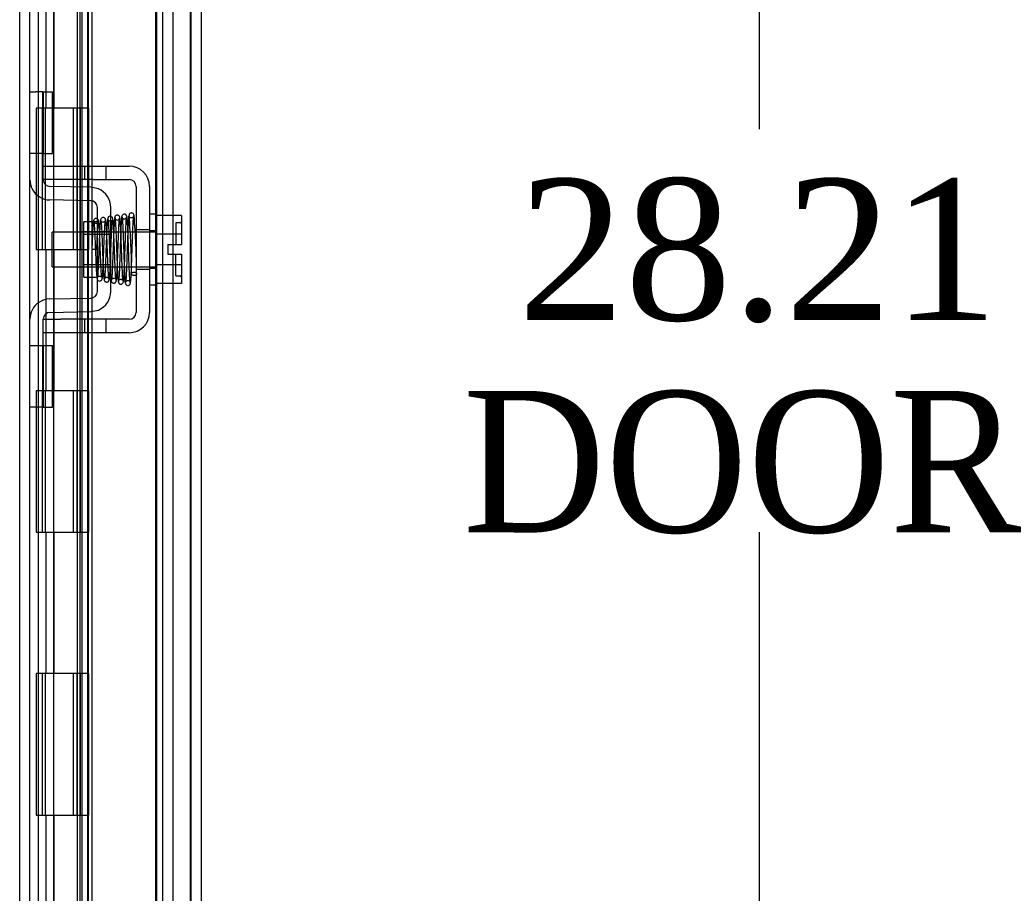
# Model space of a CAD drawing. Header units: inches. Extents: x 1 to 240, y -1 to 159.
# Tile 19 of 63: x 26.72 to 33.68, y 77.53 to 83.71. Entities that reach past the tile are written whole.
import ezdxf
from ezdxf.enums import TextEntityAlignment as Align
from ezdxf.lldxf.tags import DXFTag

# ---------------------------------------------------------------- set-up
doc = ezdxf.new("R2010")
doc.units = ezdxf.units.IN
doc.header["$MEASUREMENT"] = 0
for name, color, linetype in [('COM42667', 7, 'Continuous'), ('COM42780', 7, 'Continuous'), ('COM48600', 7, 'Continuous'), ('COM48614', 7, 'Continuous'), ('COM70220', 7, 'Continuous'), ('Default', 7, 'Continuous'), ('HNG10620-26B', 7, 'Continuous'), ('HNG10620-26C', 7, 'Continuous'), ('HNG10620-26P', 7, 'Continuous'), ('SCC19011', 7, 'Continuous'), ('SPR20265', 7, 'Continuous'), ('WAF25035', 7, 'Continuous')]:
    doc.layers.add(name, color=color, linetype=linetype)
doc.styles.add('SEACAD_Times_New_Roman', font='times.ttf')
tags = doc.linetypes.add('HIDDEN2', pattern=[0.1875, 0.125, -0.0625]).pattern_tags.tags
tags[6:7] = [DXFTag(74, 4), DXFTag(75, 0), DXFTag(340, '0'), DXFTag(46, 0.0), DXFTag(50, 0.0), DXFTag(44, 0.0), DXFTag(45, 0.0)]
tags[4:5] = [DXFTag(74, 4), DXFTag(75, 0), DXFTag(340, '0'), DXFTag(46, 0.0), DXFTag(50, 0.0), DXFTag(44, 0.0), DXFTag(45, 0.0)]
doc.dimstyles.new('HAMMOND_(STH_-_240x160)', dxfattribs={"dimtxt": 1, "dimasz": 1.25, "dimexe": 0.5, "dimexo": 0.5, "dimgap": 0.25, "dimtad": 0, "dimtih": 1, "dimtoh": 1, "dimlfac": 0.125, "dimzin": 0, "dimdsep": 46, "dimtxsty": 'SEACAD_Times_New_Roman', "dimblk1": '_SE_FILLED', "dimblk2": '_SE_FILLED', "dimsah": 1, "dimcen": 0.5, "dimadec": 0, "dimazin": 0, "dimtfac": 0.8, "dimtofl": 0, "dimtmove": 0, "dimatfit": 3, "dimfxl": 1, "dimtolj": 1, "dimtzin": 0, "dimarcsym": 0})

# ---------------------------------------------------------------- blocks, each defined once
blk = doc.blocks.new('SE6')
at = {"layer": 'COM42667', "color": 7, "linetype": 'HIDDEN2'}
for p, q in [((26.8827, 82.6761), (27.0077, 82.6761)), ((27.0077, 82.6761), (27.1747, 82.6761)), ((27.1747, 82.6761), (27.2347, 82.6761)), ((27.1747, 82.6761), (27.1747, 82.5811)), ((27.2347, 82.6761), (27.4902, 82.6761)), ((27.3272, 82.5811), (27.3272, 82.6761)), ((26.8827, 82.5811), (26.8827, 82.6186)), ((27.0077, 82.5811), (26.8827, 82.5811)), ((27.1747, 82.5811), (27.0077, 82.5811)), ((27.2347, 82.5811), (27.1747, 82.5811)), ((27.2347, 82.5811), (27.4902, 82.5811)), ((27.5382, 82.5331), (27.5382, 81.6416)), ((27.6332, 82.5331), (27.6332, 81.6416)), ((27.5382, 82.2279), (27.6332, 82.2279)), ((27.5382, 81.9469), (27.6332, 81.9469)), ((26.8827, 81.5936), (27.0077, 81.5936)), ((26.8827, 81.5561), (26.8827, 81.5936)), ((27.1747, 81.5936), (27.0077, 81.5936)), ((27.2347, 81.5936), (27.1747, 81.5936)), ((27.1747, 81.5936), (27.1747, 81.4986)), ((27.4902, 81.5936), (27.2347, 81.5936)), ((27.3272, 81.4986), (27.3272, 81.5936)), ((27.0077, 81.4986), (26.8827, 81.4986)), ((27.0077, 81.4996), (27.0077, 81.4986)), ((27.0077, 81.4996), (27.0676, 81.4996)), ((27.1747, 81.4986), (27.0077, 81.4986)), ((27.0676, 81.4996), (27.0676, 81.4986)), ((27.0676, 81.4996), (27.0959, 81.4996)), ((27.0959, 81.4996), (27.0959, 81.4986)), ((27.0959, 81.4996), (27.1744, 81.4996)), ((27.2347, 81.4986), (27.1747, 81.4986)), ((27.2085, 81.4996), (27.2085, 81.4986)), ((27.4902, 81.4986), (27.2347, 81.4986)), ((27.2354, 81.4996), (27.2577, 81.4996)), ((27.2577, 81.4996), (27.2577, 81.4986))]:
    blk.add_line(p, q, dxfattribs=at)
for centre, radius, start, end in [((27.4902, 82.5331), 0.143, 0, 90), ((27.4902, 82.5331), 0.048, 0, 90), ((27.4902, 81.6416), 0.143, 270, 0), ((27.4902, 81.6416), 0.048, 270, 0)]:
    blk.add_arc(centre, radius, start, end, dxfattribs=at)
at = {"layer": 'COM42780', "color": 7, "linetype": 'HIDDEN2'}
for p, q in [((26.7877, 83.2026), (26.8296, 83.2026)), ((26.88, 83.2026), (26.8296, 83.2026)), ((26.88, 83.2026), (26.9472, 83.2026)), ((26.88, 82.7656), (26.88, 83.2026)), ((26.8827, 83.2026), (26.8827, 82.7656)), ((26.9472, 82.7656), (26.9472, 83.2026)), ((26.8296, 82.7656), (26.7877, 82.7656)), ((26.88, 82.7656), (26.8296, 82.7656)), ((26.88, 82.7656), (26.9472, 82.7656)), ((26.8827, 82.6186), (26.8827, 82.7656)), ((27.2192, 82.5273), (26.9299, 82.5324)), ((27.2733, 82.5156), (27.2192, 82.5273)), ((27.2175, 82.4323), (26.9282, 82.4374)), ((27.2647, 81.7904), (27.2647, 82.3843)), ((27.3597, 81.7904), (27.3597, 82.3843)), ((27.1697, 81.8924), (27.1697, 82.2824)), ((27.2647, 82.2824), (27.1697, 82.2824)), ((27.3597, 82.2124), (27.1697, 82.2124)), ((27.3597, 82.1939), (27.1697, 82.1939)), ((27.1697, 81.9809), (27.3597, 81.9809)), ((27.3597, 81.9624), (27.1697, 81.9624)), ((27.1697, 81.8924), (27.2647, 81.8924)), ((26.9282, 81.7373), (27.2175, 81.7424)), ((27.2192, 81.6474), (27.2733, 81.6591)), ((26.9299, 81.6424), (27.2192, 81.6474)), ((26.8827, 81.4091), (26.8827, 81.5561)), ((26.7877, 81.4091), (26.8296, 81.4091)), ((26.8296, 81.4091), (26.88, 81.4091)), ((26.88, 81.4091), (26.9472, 81.4091)), ((26.88, 80.9721), (26.88, 81.4091)), ((26.8827, 81.4091), (26.8827, 80.9721)), ((26.9472, 80.9721), (26.9472, 81.4091)), ((26.8817, 81.2773), (26.8827, 81.2773)), ((26.8817, 81.168), (26.8817, 81.2773)), ((26.8817, 81.2471), (26.8827, 81.2471)), ((26.8817, 81.168), (26.8827, 81.168)), ((26.8817, 81.1374), (26.8817, 81.168)), ((26.8817, 81.1622), (26.8827, 81.1622)), ((26.8817, 81.1374), (26.8827, 81.1374)), ((26.8817, 81.1038), (26.8817, 81.1374)), ((26.8817, 81.1038), (26.8827, 81.1038)), ((26.8296, 80.9721), (26.7877, 80.9721)), ((26.88, 80.9721), (26.8296, 80.9721)), ((26.88, 80.9721), (26.9472, 80.9721))]:
    blk.add_line(p, q, dxfattribs=at)
for centre, radius, start, end in [((26.9307, 82.5804), 0.143, 180, 206.90823), ((26.9307, 82.5804), 0.048, 180, 269), ((26.9307, 82.5804), 0.143, 206.90823, 269), ((27.2167, 82.3843), 0.143, 0, 66.66652), ((27.2167, 82.3843), 0.048, 0, 89), ((26.9307, 81.5944), 0.143, 91, 153.09177), ((27.2167, 81.7904), 0.048, 271, 0), ((27.2167, 81.7904), 0.143, 293.33348, 0), ((26.9307, 81.5944), 0.143, 153.09177, 180), ((26.9307, 81.5944), 0.048, 91, 180)]:
    blk.add_arc(centre, radius, start, end, dxfattribs=at)
at = {"layer": 'COM48600', "color": 7, "linetype": 'HIDDEN2'}
for p, q in [((27.9257, 96.0819), (27.9257, 68.0929)), ((27.1227, 95.2144), (27.1227, 68.9603)), ((27.1947, 95.2144), (27.1947, 68.9603)), ((27.1543, 95.0347), (27.1543, 69.14)), ((27.2252, 88.0649), (27.2252, 69.14))]:
    blk.add_line(p, q, dxfattribs=at)
at = {"layer": 'COM48600', "color": 7, "linetype": 'Continuous'}
blk.add_line((27.9977, 96.0819), (27.9977, 68.0929), dxfattribs=at)
at = {"layer": 'COM48614', "color": 7, "linetype": 'HIDDEN2'}
for p, q in [((26.7157, 67.2014), (26.7157, 96.9733)), ((27.7287, 68.2944), (27.7287, 95.8803)), ((27.8007, 68.2944), (27.8007, 95.8803))]:
    blk.add_line(p, q, dxfattribs=at)
at = {"layer": 'COM48614', "color": 7, "linetype": 'Continuous'}
blk.add_line((26.7877, 67.2014), (26.7877, 96.9733), dxfattribs=at)
at = {"layer": 'COM70220', "color": 7, "linetype": 'HIDDEN2'}
for p, q in [((27.6757, 95.5649), (27.6757, 68.6099)), ((27.9217, 95.5649), (27.9217, 68.6099)), ((27.9237, 95.5649), (27.9237, 68.6099)), ((27.9247, 95.5649), (27.9247, 68.6099))]:
    blk.add_line(p, q, dxfattribs=at)
at = {"layer": 'HNG10620-26B', "color": 7, "linetype": 'HIDDEN2'}
for p, q in [((26.8477, 69.0874), (26.8477, 95.0874)), ((26.9021, 83.0874), (26.9021, 84.0874)), ((26.9594, 83.0874), (26.9594, 84.0874)), ((27.1427, 83.0874), (27.1427, 84.0874)), ((26.9021, 81.0874), (26.9021, 82.0874)), ((26.9594, 81.0874), (26.9594, 82.0874)), ((27.1427, 81.0874), (27.1427, 82.0874)), ((26.9021, 79.0874), (26.9021, 80.0874)), ((26.9594, 79.0874), (26.9594, 80.0874)), ((27.1427, 79.0874), (27.1427, 80.0874)), ((26.9021, 77.0874), (26.9021, 78.0874)), ((26.9594, 77.0874), (26.9594, 78.0874)), ((27.1427, 77.0874), (27.1427, 78.0874))]:
    blk.add_line(p, q, dxfattribs=at)
at = {"layer": 'HNG10620-26B', "color": 7, "linetype": 'Continuous'}
for p, q in [((27.2027, 83.0874), (27.2027, 84.0874)), ((26.9402, 83.0874), (26.8315, 83.0874)), ((26.8315, 83.0874), (26.8315, 82.0874)), ((26.8739, 83.0874), (26.8739, 82.0874)), ((27.2027, 83.0874), (26.9402, 83.0874)), ((26.8315, 82.0874), (26.9402, 82.0874)), ((26.9402, 82.0874), (27.2027, 82.0874)), ((27.2027, 81.0874), (27.2027, 82.0874)), ((26.9402, 81.0874), (26.8315, 81.0874)), ((26.8315, 81.0874), (26.8315, 80.0874)), ((26.8739, 81.0874), (26.8739, 80.0874)), ((27.2027, 81.0874), (26.9402, 81.0874)), ((26.8315, 80.0874), (26.9402, 80.0874)), ((26.9402, 80.0874), (27.2027, 80.0874)), ((27.2027, 79.0874), (27.2027, 80.0874)), ((26.9402, 79.0874), (26.8315, 79.0874)), ((26.8315, 79.0874), (26.8315, 78.0874)), ((26.8739, 79.0874), (26.8739, 78.0874)), ((27.2027, 79.0874), (26.9402, 79.0874)), ((26.8315, 78.0874), (26.9402, 78.0874)), ((26.9402, 78.0874), (27.2027, 78.0874)), ((27.2027, 77.0874), (27.2027, 78.0874))]:
    blk.add_line(p, q, dxfattribs=at)
at = {"layer": 'HNG10620-26C', "color": 7, "linetype": 'HIDDEN2'}
for p, q in [((27.6827, 95.0874), (27.6827, 69.0874)), ((26.9552, 83.0874), (26.9552, 82.0874)), ((27.0927, 83.0874), (27.0927, 82.0874)), ((27.1207, 83.0874), (27.1207, 82.0874)), ((27.1427, 83.0874), (27.1427, 82.0874)), ((26.9552, 81.0874), (26.9552, 80.0874)), ((27.0927, 81.0874), (27.0927, 80.0874)), ((27.1207, 81.0874), (27.1207, 80.0874)), ((27.1427, 81.0874), (27.1427, 80.0874)), ((26.9552, 79.0874), (26.9552, 78.0874)), ((27.0927, 79.0874), (27.0927, 78.0874)), ((27.1207, 79.0874), (27.1207, 78.0874)), ((27.1427, 79.0874), (27.1427, 78.0874))]:
    blk.add_line(p, q, dxfattribs=at)
at = {"layer": 'HNG10620-26C', "color": 7, "linetype": 'Continuous'}
for p, q in [((26.8952, 83.0874), (26.8952, 82.0874)), ((27.2027, 83.0874), (26.9402, 83.0874)), ((27.2027, 83.0874), (27.2027, 82.0874)), ((26.9402, 82.0874), (27.2027, 82.0874)), ((26.8952, 81.0874), (26.8952, 80.0874)), ((27.2027, 81.0874), (26.9402, 81.0874)), ((27.2027, 81.0874), (27.2027, 80.0874)), ((26.9402, 80.0874), (27.2027, 80.0874)), ((26.8952, 79.0874), (26.8952, 78.0874)), ((27.2027, 79.0874), (26.9402, 79.0874)), ((27.2027, 79.0874), (27.2027, 78.0874)), ((26.9402, 78.0874), (27.2027, 78.0874))]:
    blk.add_line(p, q, dxfattribs=at)
at = {"layer": 'HNG10620-26P', "color": 7, "linetype": 'HIDDEN2'}
for p, q in [((26.9552, 94.6485), (26.9552, 69.0874)), ((27.1427, 69.0874), (27.1427, 94.6485))]:
    blk.add_line(p, q, dxfattribs=at)
at = {"layer": 'SCC19011', "color": 7, "linetype": 'HIDDEN2'}
for p, q in [((27.8592, 82.3284), (27.6782, 82.3284)), ((27.8592, 82.3284), (27.8592, 82.1962)), ((27.8192, 82.2749), (27.8192, 82.1214)), ((27.8492, 82.2749), (27.8192, 82.2749)), ((26.9462, 81.9654), (26.9462, 82.2094)), ((27.6782, 82.2094), (26.9462, 82.2094)), ((27.8592, 82.1962), (27.6782, 82.1962)), ((27.8592, 82.1962), (27.8592, 82.1214)), ((27.7642, 82.1214), (27.7642, 82.0534)), ((27.7642, 82.1214), (27.8592, 82.1214)), ((27.7642, 82.0534), (27.8592, 82.0534)), ((27.8192, 81.8999), (27.8192, 82.0534)), ((27.8592, 82.0534), (27.8592, 81.9785)), ((26.9462, 81.9654), (27.6782, 81.9654)), ((27.8592, 81.9785), (27.6782, 81.9785)), ((27.8592, 81.9785), (27.8592, 81.8464)), ((27.8192, 81.8999), (27.8492, 81.8999)), ((27.8592, 81.8464), (27.6782, 81.8464))]:
    blk.add_line(p, q, dxfattribs=at)
for centre, start, end in [((27.8492, 82.2849), 270, 0), ((27.8492, 81.8899), 0, 90)]:
    blk.add_arc(centre, 0.01, start, end, dxfattribs=at)
at = {"layer": 'SPR20265', "color": 7, "linetype": 'HIDDEN2'}
blk.add_line((27.2607, 82.0874), (27.2257, 82.0874), dxfattribs=at)
for centre, radius, start, end in [((27.4058, 82.3121), 0.0169, 180.77991, 0.22839), ((22.6158, 81.9109), 4.8911, 0.04168, 4.85534), ((22.5882, 81.9098), 4.9537, 0.06265, 4.83238)]:
    blk.add_arc(centre, radius, start, end, dxfattribs=at)
blk.add_ellipse((27.5245, 81.9148), major_axis=(0.0175, 0), ratio=0.707107, dxfattribs=at)
for points, knots in [([(27.2374, 82.2901), (27.2369, 82.2883), (27.2357, 82.2813), (27.234, 82.2631), (27.2324, 82.2376), (27.2307, 82.2056), (27.229, 82.169), (27.2273, 82.1283), (27.2263, 82.1025), (27.2257, 82.0874)], [0.1262894, 0.1262894, 0.1262894, 0.1262894, 0.2522008, 0.3777822, 0.5029693, 0.6277666, 0.7522043, 0.8763068, 1, 1, 1, 1]), ([(27.2745, 82.2866), (27.2741, 82.29), (27.2732, 82.2956), (27.2673, 82.303), (27.26, 82.3065), (27.253, 82.3069), (27.2465, 82.3046), (27.2415, 82.3001), (27.2386, 82.2947), (27.2383, 82.2911), (27.2381, 82.2892)], [0, 0, 0, 0, 0.171749, 0.337669, 0.486578, 0.613302, 0.730062, 0.835396, 0.925606, 1, 1, 1, 1]), ([(27.239, 82.287), (27.2398, 82.2836), (27.2413, 82.277), (27.2437, 82.2461), (27.2458, 82.2058), (27.2478, 82.1603), (27.2497, 82.1138), (27.2519, 82.0576), (27.2543, 81.9972), (27.2567, 81.9438), (27.2591, 81.9069), (27.2611, 81.8867), (27.265, 81.8693), (27.2805, 81.863), (27.2893, 81.8657), (27.2949, 81.8707), (27.2981, 81.8768), (27.3007, 81.8888), (27.3027, 81.9134), (27.3048, 81.9489), (27.3067, 81.9878), (27.3088, 82.0378), (27.3111, 82.0969), (27.3135, 82.1612), (27.3162, 82.2229), (27.3192, 82.275), (27.3211, 82.2874), (27.3222, 82.294)], [0, 0, 0, 0, 0.049051, 0.095267, 0.138651, 0.17915, 0.216731, 0.251381, 0.31149, 0.361194, 0.405051, 0.443498, 0.478502, 0.495624, 0.507008, 0.514382, 0.525203, 0.559382, 0.610913, 0.643602, 0.680839, 0.722636, 0.768994, 0.81988, 0.875355, 0.935367, 1, 1, 1, 1]), ([(27.2731, 82.2892), (27.273, 82.2878), (27.2729, 82.2853), (27.2715, 82.2813), (27.2692, 82.2778), (27.2662, 82.275), (27.2629, 82.2731), (27.2583, 82.2716), (27.2527, 82.2715), (27.2465, 82.2738), (27.242, 82.278), (27.2396, 82.2829), (27.2395, 82.2852), (27.2395, 82.2866)], [0, 0, 0, 0, 0.062102, 0.127036, 0.193129, 0.258648, 0.322128, 0.382614, 0.496212, 0.616438, 0.741896, 0.869698, 1, 1, 1, 1]), ([(27.2607, 82.0874), (27.2613, 82.1025), (27.2623, 82.1281), (27.264, 82.1684), (27.2656, 82.2044), (27.2672, 82.2355), (27.2689, 82.2601), (27.2705, 82.2773), (27.2716, 82.2838), (27.2721, 82.2853)], [0, 0, 0, 0, 0.125192, 0.2503696, 0.3754503, 0.5004684, 0.6254513, 0.7503882, 0.8752185, 0.8752185, 0.8752185, 0.8752185]), ([(27.2873, 82.2966), (27.2864, 82.2919), (27.285, 82.2833), (27.2827, 82.2506), (27.2806, 82.2094), (27.2787, 82.1636), (27.2768, 82.1172), (27.2747, 82.0609), (27.2723, 82.0003), (27.2698, 81.9462), (27.2676, 81.9118), (27.2667, 81.8971), (27.2662, 81.8925), (27.2673, 81.8934), (27.2696, 81.8956), (27.2737, 81.8981), (27.2805, 81.8997), (27.2874, 81.8984), (27.2934, 81.894), (27.2954, 81.8911), (27.2948, 81.8967), (27.293, 81.92), (27.2912, 81.9544), (27.2894, 81.9931), (27.2874, 82.0428), (27.2852, 82.1016), (27.2826, 82.1651), (27.2799, 82.2251), (27.2769, 82.2744), (27.275, 82.2848), (27.2738, 82.2901)], [0, 0, 0, 0, 0.049829, 0.096661, 0.140543, 0.1815, 0.21953, 0.254663, 0.316054, 0.366766, 0.41123, 0.450091, 0.46736, 0.47522, 0.482667, 0.489878, 0.496815, 0.507252, 0.514043, 0.523714, 0.556907, 0.609213, 0.642304, 0.679917, 0.722048, 0.768714, 0.819849, 0.875477, 0.935522, 1, 1, 1, 1]), ([(27.323, 82.297), (27.323, 82.2979), (27.323, 82.2995), (27.3224, 82.3022), (27.3214, 82.3049), (27.3197, 82.3075), (27.3175, 82.3099), (27.3138, 82.3127), (27.3081, 82.3145), (27.3012, 82.3139), (27.2938, 82.3101), (27.288, 82.3022), (27.2871, 82.2963), (27.2866, 82.2927)], [0, 0, 0, 0, 0.035882, 0.073188, 0.112909, 0.155738, 0.202044, 0.251913, 0.361271, 0.485727, 0.637722, 0.812554, 1, 1, 1, 1]), ([(27.3216, 82.2927), (27.3216, 82.2908), (27.3213, 82.2879), (27.3169, 82.2823), (27.3105, 82.2793), (27.3039, 82.279), (27.2984, 82.2807), (27.2946, 82.2833), (27.2921, 82.2857), (27.2903, 82.2884), (27.289, 82.2913), (27.2882, 82.2943), (27.2881, 82.296), (27.288, 82.297)], [0, 0, 0, 0, 0.182694, 0.346276, 0.488158, 0.606317, 0.714771, 0.767541, 0.818616, 0.867529, 0.913978, 0.957988, 1, 1, 1, 1]), ([(27.2886, 82.2928), (27.2892, 82.2929), (27.2906, 82.2906), (27.2932, 82.2624), (27.2956, 82.2146), (27.2977, 82.1656), (27.2993, 82.124), (27.301, 82.0797), (27.3027, 82.0346), (27.3044, 81.9907), (27.3062, 81.9503), (27.308, 81.9161), (27.3099, 81.8901), (27.3118, 81.8733), (27.313, 81.8721), (27.3137, 81.8718)], [0.0386163, 0.0386163, 0.0386163, 0.0386163, 0.1041999, 0.2141673, 0.3298094, 0.3901346, 0.4519229, 0.5151799, 0.5799285, 0.646185, 0.7139159, 0.7831552, 0.853933, 0.9262015, 1, 1, 1, 1]), ([(27.3969, 81.8701), (27.396, 81.8759), (27.3946, 81.8863), (27.3923, 81.9236), (27.3902, 81.9694), (27.3882, 82.0197), (27.3863, 82.0701), (27.3842, 82.13), (27.3818, 82.1933), (27.3792, 82.2481), (27.377, 82.284), (27.3746, 82.3028), (27.3724, 82.3113), (27.3682, 82.3179), (27.3617, 82.3216), (27.355, 82.3228), (27.3484, 82.3213), (27.342, 82.3164), (27.3388, 82.3107), (27.3359, 82.2988), (27.3339, 82.2721), (27.3316, 82.232), (27.3296, 82.1885), (27.3274, 82.1334), (27.3251, 82.0695), (27.3225, 82.0015), (27.3198, 81.9387), (27.3168, 81.8886), (27.3148, 81.8799), (27.3137, 81.8756)], [0, 0, 0, 0, 0.049806, 0.096628, 0.140488, 0.181395, 0.219325, 0.254295, 0.315103, 0.365264, 0.409504, 0.44859, 0.465812, 0.479944, 0.486137, 0.491674, 0.500166, 0.506116, 0.515751, 0.550769, 0.606181, 0.640661, 0.679437, 0.722465, 0.769729, 0.821141, 0.8767, 0.936319, 1, 1, 1, 1]), ([(27.3481, 81.8766), (27.3472, 81.8777), (27.3456, 81.8819), (27.3427, 81.9193), (27.3397, 81.9827), (27.337, 82.052), (27.3348, 82.1107), (27.3331, 82.1552), (27.3314, 82.1975), (27.3295, 82.2355), (27.3277, 82.2666), (27.3258, 82.2887), (27.3241, 82.2994), (27.3232, 82.3), (27.3228, 82.2999)], [0.0138524, 0.0138524, 0.0138524, 0.0138524, 0.1062824, 0.2178177, 0.3344917, 0.4564531, 0.5197117, 0.5842959, 0.6502411, 0.7175013, 0.7860951, 0.8560626, 0.9273599, 0.9665702, 0.9665702, 0.9665702, 0.9665702]), ([(27.3485, 81.8724), (27.3494, 81.8753), (27.3509, 81.881), (27.3532, 81.9111), (27.3553, 81.9513), (27.3573, 81.9973), (27.3591, 82.0451), (27.3613, 82.1038), (27.3637, 82.1681), (27.3662, 82.2271), (27.3684, 82.2662), (27.3696, 82.2851), (27.3705, 82.293), (27.3672, 82.2893), (27.3566, 82.2862), (27.3479, 82.2887), (27.3427, 82.293), (27.3411, 82.2952), (27.3416, 82.2886), (27.3434, 82.2651), (27.3451, 82.2309), (27.3468, 82.1919), (27.3488, 82.1412), (27.351, 82.0804), (27.3534, 82.0133), (27.356, 81.9478), (27.359, 81.8912), (27.3609, 81.8761), (27.362, 81.8678)], [0, 0, 0, 0, 0.049222, 0.095558, 0.139045, 0.179662, 0.2174, 0.252272, 0.313109, 0.363459, 0.407795, 0.446535, 0.464133, 0.482503, 0.501314, 0.513246, 0.520126, 0.53022, 0.56253, 0.612256, 0.644155, 0.680729, 0.72202, 0.76806, 0.818839, 0.874429, 0.934786, 1, 1, 1, 1]), ([(27.3884, 82.3145), (27.3874, 82.312), (27.3855, 82.3062), (27.3825, 82.2608), (27.3799, 82.2027), (27.3778, 82.1469), (27.3762, 82.1015), (27.3746, 82.0547), (27.3729, 82.0088), (27.3712, 81.9659), (27.3695, 81.9281), (27.3678, 81.8981), (27.366, 81.8778), (27.3648, 81.8712), (27.3643, 81.8703)], [0, 0, 0, 0, 0.1086563, 0.2221233, 0.3401739, 0.4012398, 0.4634474, 0.5267618, 0.5911812, 0.6567153, 0.7232971, 0.7909314, 0.8596266, 0.9293175, 0.9293175, 0.9293175, 0.9293175]), ([(27.4239, 82.3118), (27.4235, 82.3149), (27.4229, 82.3189), (27.4196, 82.3238), (27.4156, 82.3276), (27.4095, 82.3302), (27.4026, 82.3303), (27.396, 82.3278), (27.3911, 82.3232), (27.3883, 82.3176), (27.3879, 82.3141), (27.3877, 82.3121)], [0, 0, 0, 0, 0.147667, 0.223434, 0.298136, 0.43794, 0.563031, 0.685887, 0.803032, 0.90871, 1, 1, 1, 1]), ([(27.3884, 82.3109), (27.3894, 82.3083), (27.3912, 82.3025), (27.3941, 82.2571), (27.3967, 82.1989), (27.3988, 82.1425), (27.4004, 82.0962), (27.4021, 82.0482), (27.4038, 82.0007), (27.4056, 81.956), (27.4074, 81.9166), (27.4093, 81.8845), (27.4112, 81.8627), (27.4128, 81.8543), (27.4137, 81.8541), (27.414, 81.8543)], [0, 0, 0, 0, 0.1045038, 0.2144634, 0.330083, 0.3903051, 0.451994, 0.5151688, 0.5798125, 0.6459641, 0.7136653, 0.7828829, 0.8536605, 0.9260423, 0.9527188, 0.9527188, 0.9527188, 0.9527188]), ([(27.3994, 81.8667), (27.4005, 81.8716), (27.4026, 81.8942), (27.4058, 81.9551), (27.4085, 82.0255), (27.4107, 82.0871), (27.4124, 82.1349), (27.4141, 82.1814), (27.4159, 82.2243), (27.4177, 82.2609), (27.4195, 82.2891), (27.4214, 82.3079), (27.4225, 82.3099), (27.4232, 82.3108)], [0.1071892, 0.1071892, 0.1071892, 0.1071892, 0.2193565, 0.336377, 0.4584218, 0.5216283, 0.5861168, 0.6518915, 0.7189233, 0.7872471, 0.856884, 0.9277872, 1, 1, 1, 1]), ([(27.4367, 82.3168), (27.4357, 82.3083), (27.434, 82.2926), (27.4312, 82.237), (27.4284, 82.1661), (27.4257, 82.0859), (27.4229, 82.0065), (27.4202, 81.9373), (27.4174, 81.8844), (27.4157, 81.8703), (27.4147, 81.8628)], [0, 0, 0, 0, 0.126336, 0.252227, 0.377819, 0.502975, 0.627818, 0.752237, 0.876323, 1, 1, 1, 1]), ([(27.4477, 81.8633), (27.4473, 81.863), (27.446, 81.8644), (27.4437, 81.8897), (27.4412, 81.939), (27.4392, 81.9902), (27.4376, 82.0342), (27.4359, 82.0815), (27.4342, 82.1301), (27.4325, 82.1778), (27.4307, 82.2219), (27.4289, 82.2602), (27.427, 82.2901), (27.4251, 82.31), (27.4239, 82.313), (27.4232, 82.3144)], [0.053432, 0.053432, 0.053432, 0.053432, 0.1058673, 0.2171381, 0.3338118, 0.3944484, 0.4564245, 0.5197508, 0.5844221, 0.6504012, 0.7176964, 0.7863335, 0.8562538, 0.9274659, 1, 1, 1, 1]), ([(27.4725, 82.3195), (27.4725, 82.3204), (27.4725, 82.322), (27.472, 82.3249), (27.471, 82.3277), (27.4694, 82.3305), (27.4672, 82.3329), (27.4645, 82.3349), (27.4614, 82.3363), (27.4567, 82.3373), (27.4506, 82.3364), (27.4433, 82.332), (27.4375, 82.3231), (27.4366, 82.3165), (27.4361, 82.3123)], [0, 0, 0, 0, 0.045056, 0.086229, 0.124988, 0.163044, 0.202115, 0.243689, 0.288908, 0.338607, 0.455438, 0.607761, 0.792001, 1, 1, 1, 1]), ([(27.4711, 82.3123), (27.4713, 82.3118), (27.4713, 82.3111), (27.4693, 82.3076), (27.4649, 82.3041), (27.4596, 82.3023), (27.4551, 82.3021), (27.4517, 82.3026), (27.4481, 82.3037), (27.4447, 82.3057), (27.4416, 82.3086), (27.4393, 82.312), (27.4378, 82.3159), (27.4376, 82.3182), (27.4375, 82.3195)], [0, 0, 0, 0, 0.182514, 0.338191, 0.470751, 0.582664, 0.63137, 0.678169, 0.726749, 0.777741, 0.831093, 0.886283, 0.942688, 1, 1, 1, 1]), ([(27.4391, 82.3145), (27.4394, 82.3149), (27.4405, 82.3139), (27.4428, 82.2903), (27.4452, 82.2417), (27.4472, 82.1897), (27.4488, 82.1449), (27.4504, 82.0963), (27.4521, 82.0459), (27.4538, 81.9962), (27.4556, 81.9496), (27.4574, 81.9091), (27.4593, 81.877), (27.4612, 81.8545), (27.4624, 81.8508), (27.4631, 81.8489)], [0.0603561, 0.0603561, 0.0603561, 0.0603561, 0.1038936, 0.2137208, 0.3293588, 0.3897246, 0.4515679, 0.5148967, 0.5797272, 0.6460597, 0.7138612, 0.7831568, 0.8539667, 0.9262377, 1, 1, 1, 1]), ([(27.4496, 81.8606), (27.4506, 81.8684), (27.4524, 81.883), (27.4552, 81.9366), (27.4579, 82.0062), (27.4607, 82.0859), (27.4634, 82.1659), (27.4661, 82.2363), (27.4689, 82.2913), (27.4706, 82.3066), (27.4716, 82.3148)], [0, 0, 0, 0, 0.124672, 0.24946, 0.374298, 0.499274, 0.624286, 0.749453, 0.874644, 1, 1, 1, 1]), ([(27.4868, 82.3258), (27.4868, 82.3256), (27.4858, 82.3198), (27.4836, 82.2942), (27.4811, 82.2384), (27.4789, 82.1823), (27.4773, 82.1349), (27.4756, 82.0847), (27.4739, 82.0338), (27.4722, 81.9846), (27.4704, 81.9398), (27.4686, 81.9016), (27.4668, 81.8725), (27.4656, 81.8606), (27.465, 81.8571)], [0.1057314, 0.1057314, 0.1057314, 0.1057314, 0.1085336, 0.2217151, 0.3395346, 0.4004521, 0.4625187, 0.5257433, 0.5901223, 0.6556195, 0.7222461, 0.7900247, 0.8588979, 0.9288811, 0.9288811, 0.9288811, 0.9288811]), ([(27.4979, 81.852), (27.4969, 81.8554), (27.4952, 81.8628), (27.4922, 81.9121), (27.4891, 81.9868), (27.4864, 82.0656), (27.4842, 82.1307), (27.4824, 82.1794), (27.4806, 82.225), (27.4788, 82.265), (27.4769, 82.2967), (27.4749, 82.318), (27.4733, 82.3256), (27.4725, 82.3256), (27.4723, 82.3255)], [0, 0, 0, 0, 0.1061362, 0.2174647, 0.333926, 0.4557017, 0.5188968, 0.5834438, 0.6493904, 0.7166983, 0.7853922, 0.8555186, 0.9270505, 0.9466489, 0.9466489, 0.9466489, 0.9466489]), ([(27.5249, 82.3233), (27.5246, 82.3262), (27.524, 82.331), (27.5202, 82.3384), (27.5144, 82.3435), (27.5085, 82.3453), (27.5039, 82.3454), (27.5005, 82.3447), (27.4972, 82.3433), (27.4942, 82.3411), (27.4917, 82.3383), (27.4899, 82.335), (27.4888, 82.3314), (27.4887, 82.3293), (27.4887, 82.328)], [0, 0, 0, 0, 0.174153, 0.333945, 0.47646, 0.59716, 0.649734, 0.701139, 0.752042, 0.802639, 0.852867, 0.902545, 0.951555, 1, 1, 1, 1]), ([(27.5237, 82.328), (27.5236, 82.3272), (27.5235, 82.3258), (27.5229, 82.3231), (27.5218, 82.3204), (27.5202, 82.3178), (27.5181, 82.3153), (27.5155, 82.3132), (27.5125, 82.3117), (27.5081, 82.3103), (27.5023, 82.3101), (27.4955, 82.3126), (27.4904, 82.3182), (27.49, 82.3213), (27.4899, 82.3233)], [0, 0, 0, 0, 0.041729, 0.082427, 0.123602, 0.166402, 0.211506, 0.259177, 0.309428, 0.362216, 0.478123, 0.623352, 0.798377, 1, 1, 1, 1]), ([(27.5008, 81.8613), (27.5017, 81.8701), (27.5038, 81.9016), (27.5064, 81.962), (27.5085, 82.0209), (27.5101, 82.0693), (27.5118, 82.1195), (27.5134, 82.1693), (27.5152, 82.2161), (27.5169, 82.2576), (27.5186, 82.2915), (27.5204, 82.3148), (27.5216, 82.3228), (27.5222, 82.3242)], [0.1067733, 0.1067733, 0.1067733, 0.1067733, 0.2186198, 0.3356168, 0.3963078, 0.4582956, 0.5215715, 0.5861054, 0.6519196, 0.7190272, 0.787372, 0.8569853, 0.9278802, 0.9278802, 0.9278802, 0.9278802]), ([(27.3129, 81.8739), (27.313, 81.8724), (27.3132, 81.8699), (27.3148, 81.8659), (27.3171, 81.8623), (27.3212, 81.8586), (27.3273, 81.8561), (27.3343, 81.8562), (27.3408, 81.8589), (27.3457, 81.8637), (27.3486, 81.8698), (27.349, 81.8733), (27.3492, 81.8754)], [0, 0, 0, 0, 0.063176, 0.129473, 0.197366, 0.265212, 0.394679, 0.515177, 0.639946, 0.76535, 0.886036, 1, 1, 1, 1]), ([(27.3142, 81.8754), (27.3144, 81.878), (27.315, 81.8823), (27.3203, 81.8886), (27.3272, 81.8914), (27.3339, 81.8914), (27.3402, 81.8889), (27.3448, 81.8846), (27.3475, 81.8792), (27.3478, 81.8758), (27.3479, 81.8739)], [0, 0, 0, 0, 0.166659, 0.324905, 0.466035, 0.587816, 0.705555, 0.817002, 0.91633, 1, 1, 1, 1]), ([(27.3614, 81.872), (27.3619, 81.8668), (27.3629, 81.8604), (27.3699, 81.8523), (27.3755, 81.8496), (27.3801, 81.8489), (27.3836, 81.8491), (27.3872, 81.8501), (27.3907, 81.852), (27.3938, 81.8548), (27.3961, 81.8583), (27.3975, 81.8623), (27.3977, 81.8648), (27.3978, 81.8663)], [0, 0, 0, 0, 0.314139, 0.451364, 0.572135, 0.625408, 0.67627, 0.728029, 0.781154, 0.835554, 0.89067, 0.945715, 1, 1, 1, 1]), ([(27.3628, 81.8663), (27.3628, 81.8671), (27.3629, 81.8685), (27.3635, 81.8711), (27.3646, 81.8738), (27.3662, 81.8765), (27.3684, 81.8789), (27.371, 81.881), (27.374, 81.8826), (27.3783, 81.884), (27.3841, 81.8843), (27.3909, 81.882), (27.396, 81.8766), (27.3963, 81.8738), (27.3964, 81.872)], [0, 0, 0, 0, 0.041854, 0.08238, 0.123206, 0.165594, 0.2103, 0.257629, 0.307612, 0.360216, 0.47602, 0.621224, 0.796617, 1, 1, 1, 1]), ([(27.4139, 81.8588), (27.4139, 81.8579), (27.4139, 81.8564), (27.4144, 81.8536), (27.4154, 81.8508), (27.417, 81.8481), (27.4192, 81.8456), (27.4219, 81.8436), (27.425, 81.8422), (27.4296, 81.8412), (27.4357, 81.8419), (27.443, 81.846), (27.4488, 81.8546), (27.4498, 81.8609), (27.4502, 81.8649)], [0, 0, 0, 0, 0.042091, 0.081647, 0.120191, 0.15929, 0.200316, 0.244307, 0.29197, 0.343782, 0.463061, 0.615509, 0.797242, 1, 1, 1, 1]), ([(27.4152, 81.8649), (27.4151, 81.8655), (27.4151, 81.8666), (27.4172, 81.8706), (27.4216, 81.8743), (27.4269, 81.8761), (27.4314, 81.8763), (27.4347, 81.8759), (27.4383, 81.8748), (27.4417, 81.8728), (27.4447, 81.87), (27.4471, 81.8665), (27.4485, 81.8625), (27.4488, 81.8602), (27.4489, 81.8588)], [0, 0, 0, 0, 0.174172, 0.32563, 0.457521, 0.571357, 0.621658, 0.670379, 0.72108, 0.774173, 0.829398, 0.886003, 0.943085, 1, 1, 1, 1]), ([(27.4636, 81.8506), (27.4637, 81.852), (27.4638, 81.8545), (27.4652, 81.8584), (27.4675, 81.8618), (27.4713, 81.8654), (27.4771, 81.8679), (27.4839, 81.868), (27.4901, 81.8656), (27.4947, 81.8613), (27.4972, 81.856), (27.4974, 81.8532), (27.4974, 81.8515)], [0, 0, 0, 0, 0.06862, 0.139406, 0.210761, 0.281001, 0.412092, 0.530483, 0.651578, 0.772882, 0.88964, 1, 1, 1, 1]), ([(27.4624, 81.8515), (27.4628, 81.8484), (27.4637, 81.843), (27.4695, 81.8361), (27.4768, 81.8329), (27.4838, 81.8327), (27.4903, 81.8351), (27.4952, 81.8396), (27.4981, 81.8452), (27.4985, 81.8487), (27.4986, 81.8506)], [0, 0, 0, 0, 0.156089, 0.311601, 0.454811, 0.580816, 0.702069, 0.815536, 0.915769, 1, 1, 1, 1])]:
    blk.add_open_spline(points, degree=3, knots=knots, dxfattribs=at)
for points in [[(27.2391, 82.2913), (27.2389, 82.2914), (27.2387, 82.2915), (27.2385, 82.2915)], [(27.273, 82.2863), (27.2732, 82.2862), (27.2734, 82.286), (27.2737, 82.2858)], [(27.4897, 82.3293), (27.4893, 82.3297), (27.489, 82.3301), (27.4887, 82.3301)], [(27.523, 82.3248), (27.5233, 82.3245), (27.5237, 82.3237), (27.524, 82.3226)], [(27.3637, 81.8701), (27.3633, 81.8705), (27.3629, 81.8717), (27.3625, 81.8733)], [(27.3964, 81.8648), (27.3969, 81.864), (27.3973, 81.8634), (27.3977, 81.8633)]]:
    blk.add_open_spline(points, degree=3, dxfattribs=at)
at = {"layer": 'WAF25035', "color": 7, "linetype": 'HIDDEN2'}
for p, q in [((27.6782, 82.3374), (27.6332, 82.3374)), ((27.6782, 82.3374), (27.6782, 81.8374)), ((27.6782, 82.2199), (27.6332, 82.2199)), ((27.6332, 81.9549), (27.6782, 81.9549)), ((27.6332, 81.8374), (27.6782, 81.8374))]:
    blk.add_line(p, q, dxfattribs=at)
blk = doc.blocks.new('DMBLK2202')
at = {"layer": 'Default', "linetype": 'Continuous'}
for points in [[(32.153, 94.9399), (31.9447, 96.1899), (31.7364, 94.9399)], [(32.153, 69.2349), (31.7364, 69.2349), (31.9447, 67.9849)]]:
    blk.add_hatch(color=7, dxfattribs=at).paths.add_polyline_path(points)
at = {"layer": 'Default', "color": 7, "linetype": 'Continuous'}
for p, q in [((27.7307, 96.1899), (32.4447, 96.1899)), ((31.9447, 96.1899), (31.9447, 82.9374)), ((31.9447, 80.0874), (31.9447, 67.9849)), ((27.7307, 67.9849), (32.4447, 67.9849))]:
    blk.add_line(p, q, dxfattribs=at)
at = {"layer": 'Default', "color": 7, "linetype": 'Continuous', "style": 'SEACAD_Times_New_Roman'}
for s, p in [('28.21', (30.2385, 82.5874)), ('DOOR', (29.8475, 81.0874))]:
    blk.add_text(s, height=1, dxfattribs=at).set_placement(p, align=Align.TOP_LEFT)
blk = doc.blocks.new('_SE_FILLED')
at = {"color": 0}
blk.add_line((0, 0), (-1, 0), dxfattribs=at)
blk.add_solid([(0, 0), (-1, -0.1665), (-1, 0.1665), (0, 0)], dxfattribs=at)

msp = doc.modelspace()

# ---------------------------------------------------------------- block references
at = {"layer": 'Default'}
msp.add_blockref('SE6', (0, 0), dxfattribs=at)

# ---------------------------------------------------------------- dimensions: what is measured, and where the dimension line sits
at = {"layer": 'Default', "color": 7, "linetype": 'Continuous'}
dim = msp.add_linear_dim(base=(31.9446909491, 96.1898595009), p1=(27.2307056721, 96.1898595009), p2=(27.2307056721, 67.9848595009), angle=270, text='\\A1;<>\\PDOOR', dimstyle='HAMMOND_(STH_-_240x160)', override={"dimlfac": 1}, dxfattribs=at)
dim.commit()
dim.dimension.update_dxf_attribs({"geometry": 'DMBLK2202', "text_midpoint": (31.9446909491, 82.0873594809), "dimtype": 161})

doc.saveas('drawing.dxf')
